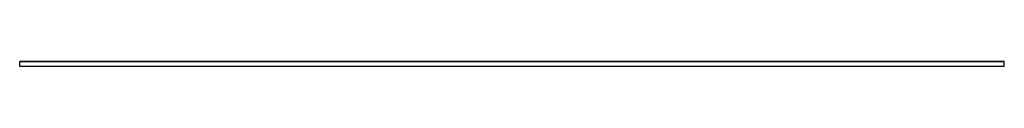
# Model space of a CAD drawing. Header units: millimetres. Extents: x 0 to 2700, y 0 to 14.
import ezdxf

# ---------------------------------------------------------------- set-up
doc = ezdxf.new("R2010")
doc.units = ezdxf.units.MM
doc.header["$LTSCALE"] = 10
doc.linetypes.add('ALLCAD_Strich', pattern=[0.2, 0.15, -0.05])
doc.layers.add('BESCH_KONT_sich_schn_ansi_2d', color=40, linetype='Continuous')

msp = doc.modelspace()

# ---------------------------------------------------------------- linework, layer by layer
at = {"layer": 'BESCH_KONT_sich_schn_ansi_2d', "linetype": 'ALLCAD_Strich', "extrusion": (0, 1, -2.22045e-16)}
for p, q in [((2700, 13.5), (0, 13.5)), ((0, 0), (0, 13.5)), ((0, 12.5), (0, 12.5)), ((0, 12.5), (0, 12.5)), ((0, 12.5), (0, 12.5)), ((0, 12.5), (0, 12.5)), ((0, 12.5), (0, 12.5)), ((0, 12.5), (0, 12.5)), ((0, 12.5), (0, 12.5)), ((0, 12.5), (0, 12.5)), ((0, 12.5), (0, 12.5)), ((0, 12.5), (0, 12.5)), ((0, 12.5), (0, 12.5)), ((0, 12.5), (0, 12.5)), ((0, 12.5), (0, 12.5)), ((0, 12.5), (0, 12.5)), ((0, 12.5), (0, 12.5)), ((0, 12.5), (0, 12.5)), ((0, 12.5), (0, 12.5)), ((0, 12.5), (0, 12.5)), ((0, 12.5), (0, 12.5)), ((0, 12.5), (0, 12.5)), ((0, 12.5), (0, 12.5)), ((0, 12.5), (0, 12.5)), ((0, 12.5), (0, 12.5)), ((0, 12.5), (0, 12.5)), ((0, 12.5), (0, 12.5)), ((0, 12.5), (0, 12.5)), ((0, 12.5), (0, 12.5)), ((0, 12.5), (0, 12.5)), ((0, 12.5), (0, 12.5)), ((0, 12.5), (0, 12.5)), ((0, 12.5), (0, 12.5)), ((0, 12.5), (0, 12.5)), ((0, 12.5), (0, 12.5)), ((0, 12.5), (0, 12.5)), ((0, 12.5), (0, 12.5)), ((0, 12.5), (0, 12.5)), ((0, 12.5), (0, 12.5)), ((0, 12.5), (0, 12.5)), ((2700, 12.5), (0, 12.5)), ((0, 12.5), (0, 12.5)), ((2700, 0), (0, 0)), ((2700, 0), (2700, 13.5))]:
    msp.add_line(p, q, dxfattribs=at)

doc.saveas('drawing.dxf')
